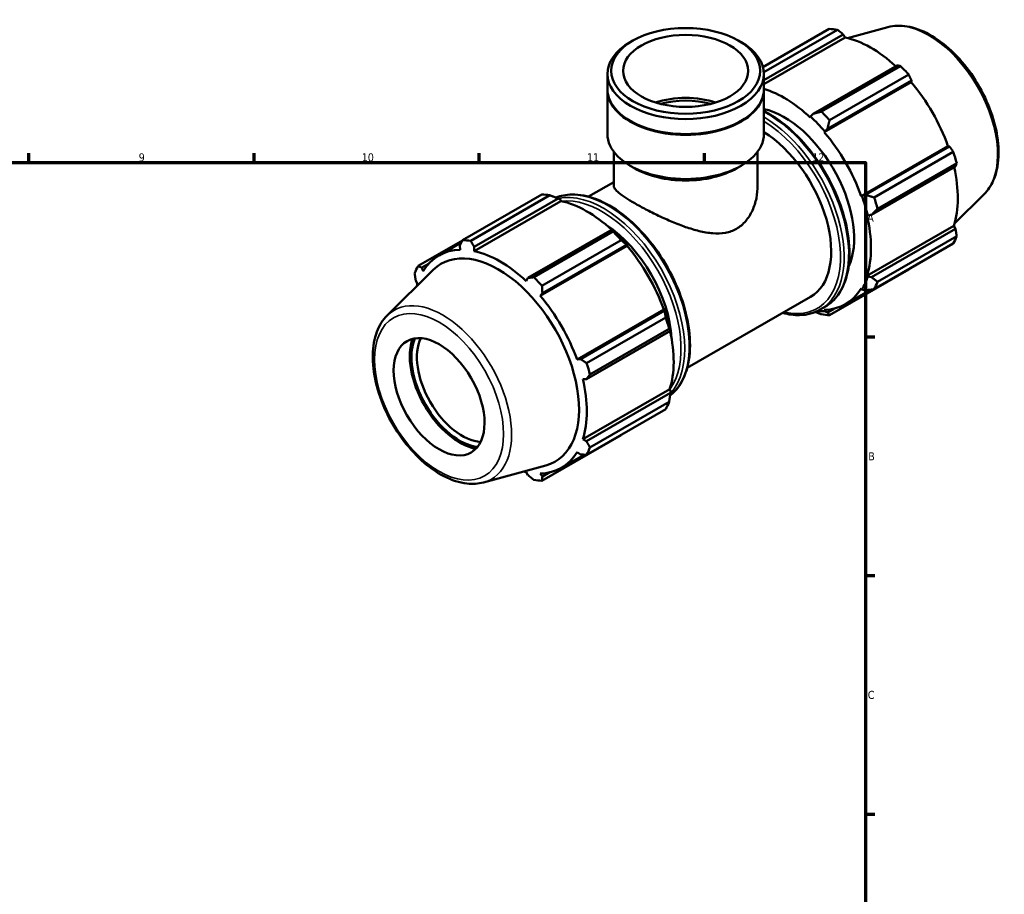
# Model space of a CAD drawing. Header units: millimetres. Extents: x 0 to 931, y 0 to 945.
# Tile 5 of 6: x 558 to 864, y 346 to 618. Entities that reach past the tile are written whole.
import ezdxf

# ---------------------------------------------------------------- set-up
doc = ezdxf.new("R2010")
doc.units = ezdxf.units.MM
for name, color, linetype, lineweight in [('Border (ISO)', 7, 'Continuous', 70), ('Visible (ISO)', 7, 'Continuous', 50), ('Visible Narrow (ISO)', 7, 'Continuous', 35)]:
    doc.layers.add(name, color=color, linetype=linetype, lineweight=lineweight)
doc.styles.add('Note Text (ISO)', font='tahoma.ttf')

# ---------------------------------------------------------------- blocks, each defined once
blk = doc.blocks.new('Borders Default Border')
at = {"layer": 'Border (ISO)'}
for p, q in [((560.67, 574), (560.67, 576.9)), ((630.75, 574), (630.75, 576.9)), ((700.83, 574), (700.83, 576.9)), ((770.92, 574), (770.92, 576.9)), ((821, 519.75), (823.9, 519.75)), ((821, 445.5), (823.9, 445.5)), ((821, 371.25), (823.9, 371.25))]:
    blk.add_line(p, q, dxfattribs=at)
at = {"layer": 'Border (ISO)', "flags": 128}
blk.add_lwpolyline([(20, 20), (20, 574), (821, 574), (821, 20), (20, 20)], dxfattribs=at)
at = {"layer": 'Border (ISO)', "color": 232, "true_color": 0xca0064, "char_height": 2.5, "attachment_point": 7, "style": 'Note Text (ISO)'}
for s, insert in [('9', (594.88, 574.35)), ('10', (664.29, 574.35)), ('11', (734.37, 574.4)), ('12', (804.46, 574.4)), ('A', (821.59, 555.62)), ('B', (821.89, 481.37)), ('C', (821.73, 407.08))]:
    blk.add_mtext(s, dxfattribs=dict(at, insert=insert))

msp = doc.modelspace()

# ---------------------------------------------------------------- linework, layer by layer
at = {"layer": 'Visible (ISO)'}
for p, q in [((827.986, 616.163), (815.468, 612.768)), ((789.125, 603.724), (809.768, 615.612)), ((812.299, 615.366), (789.387, 602.172)), ((789.408, 599.667), (814.123, 613.9)), ((789.408, 598.407), (814.667, 612.953)), ((814.123, 613.9), (814.667, 612.953)), ((748.612, 611.949), (747.782, 611.468)), ((781.514, 611.949), (782.344, 611.468)), ((830.861, 604.261), (804.7, 589.196)), ((807.307, 589.88), (831.932, 604.06)), ((740.718, 596.907), (740.718, 601.593)), ((789.408, 596.907), (789.408, 601.593)), ((834.463, 601.391), (809.838, 587.21)), ((808.201, 583.474), (835.224, 599.035)), ((809.182, 584.468), (835.343, 599.533)), ((835.343, 599.533), (835.224, 599.035)), ((740.718, 582.927), (740.718, 596.662)), ((789.408, 582.927), (789.408, 596.662)), ((803.946, 588.323), (803.859, 588.053)), ((804.7, 589.196), (803.946, 588.323)), ((747.995, 586.908), (747.782, 587.032)), ((782.131, 586.908), (782.344, 587.032)), ((808.201, 583.474), (808.335, 583.694)), ((808.335, 583.694), (809.182, 584.468)), ((819.667, 563.614), (846.69, 579.176)), ((846.69, 579.176), (847.179, 579.033)), ((742.666, 566.869), (742.666, 577.432)), ((787.46, 566.869), (787.46, 577.432)), ((847.179, 579.033), (821.018, 563.968)), ((823.721, 563.165), (848.346, 577.345)), ((749.165, 572.25), (747.782, 573.052)), ((780.961, 572.25), (782.344, 573.052)), ((849.394, 573.815), (824.77, 559.635)), ((822.875, 557.717), (849.036, 572.782)), ((734.861, 563.412), (742.666, 567.906)), ((695.663, 549.903), (720.287, 564.083)), ((722.818, 563.838), (698.194, 549.658)), ((821.018, 563.968), (819.924, 563.621)), ((857.919, 564.184), (848.699, 555.061)), ((726.267, 562.047), (699.243, 546.485)), ((699.265, 547.757), (725.425, 562.822)), ((725.425, 562.822), (726.18, 562.416)), ((726.18, 562.416), (726.267, 562.047)), ((819.924, 563.621), (819.667, 563.614)), ((821.742, 557.5), (822.875, 557.717)), ((821.465, 557.558), (821.742, 557.5)), ((742.164, 553.183), (716.003, 538.118)), ((717.827, 538.352), (742.452, 552.532)), ((742.569, 552.978), (742.164, 553.183)), ((821.465, 538.81), (848.489, 554.372)), ((849.036, 553.429), (822.875, 538.364)), ((848.489, 554.372), (849.036, 553.429)), ((695.617, 549.815), (681.78, 541.847)), ((688.323, 545.128), (695.261, 549.124)), ((744.983, 549.862), (720.358, 535.682)), ((720.485, 533.391), (746.646, 548.456)), ((746.646, 548.456), (746.958, 548.349)), ((848.346, 548.793), (823.721, 534.612)), ((824.77, 536.935), (849.394, 551.115)), ((694.782, 548.192), (694.901, 546.906)), ((699.243, 546.485), (699.265, 547.757)), ((746.824, 548.129), (719.801, 532.567)), ((746.958, 548.349), (746.824, 548.129)), ((682.947, 541.323), (685.214, 542.629)), ((672.207, 526.456), (686.543, 540.641)), ((683.436, 540.252), (682.947, 541.323)), ((809.838, 526.556), (834.463, 540.736)), ((681.09, 537.21), (681.637, 536.267)), ((716.003, 538.118), (715.459, 537.147)), ((821.742, 538.55), (821.465, 538.81)), ((822.875, 538.364), (821.742, 538.55)), ((719.801, 532.567), (720.485, 533.391)), ((814.779, 529.949), (822.617, 534.462)), ((819.667, 534.826), (819.924, 534.523)), ((819.924, 534.523), (821.018, 534.251)), ((765.551, 510.117), (803.936, 532.221)), ((758.29, 528.269), (731.267, 512.708)), ((758.482, 527.956), (732.321, 512.891)), ((758.29, 528.269), (758.547, 528.276)), ((758.547, 528.276), (758.482, 527.956)), ((806.957, 528.283), (808.383, 529.104)), ((808.335, 527.797), (808.201, 528.172)), ((809.182, 527.383), (808.335, 527.797)), ((811.208, 528.549), (809.182, 527.383)), ((734.241, 511.636), (758.865, 525.817)), ((734.177, 506.639), (760.338, 521.704)), ((759.914, 522.287), (735.289, 508.106)), ((760.338, 521.704), (760.365, 522.155)), ((732.321, 512.891), (731.267, 512.708)), ((733.065, 506.652), (734.177, 506.639)), ((760.089, 503.466), (733.065, 487.904)), ((760.089, 503.466), (760.365, 503.206)), ((760.365, 503.206), (760.338, 502.352)), ((760.338, 502.352), (734.177, 487.287)), ((735.289, 485.407), (759.914, 499.587)), ((758.865, 497.264), (734.241, 483.084)), ((720.358, 475.028), (744.983, 489.208)), ((734.177, 487.287), (733.065, 487.904)), ((726.379, 479.043), (733.458, 483.12)), ((731.267, 483.919), (732.321, 483.174)), ((702.14, 474.477), (721.605, 479.756)), ((715.459, 477.687), (716.003, 476.74)), ((720.485, 476.305), (719.801, 477.266)), ((722.808, 477.643), (720.485, 476.305))]:
    msp.add_line(p, q, dxfattribs=at)
for centre, major_axis, ratio in [((765.063, 602.548), (23.176, 0), 0.5758617), ((765.063, 602.548), (19.476, 0), 0.5758617), ((688.342, 501.139), (9.981, -17.332), 0.5780931)]:
    msp.add_ellipse(centre, major_axis=major_axis, ratio=ratio, dxfattribs=at)
for centre, major_axis, ratio, start_param, end_param in [((822.115, 578.174), (-20.46, 35.53), 0.5780931, 5.8451561, 5.9396837), ((822.775, 578.554), (19.028, -33.043), 0.5780931, 2.0696433, 2.6635608), ((765.063, 601.593), (-24.345, 0), 0.5758617, 5.5016397, 10.2063236), ((822.115, 578.174), (20.46, -35.53), 0.5780931, 1.9181653, 2.0126929), ((822.775, 578.554), (19.028, -33.043), 0.5780931, 1.2672974, 1.8781627), ((765.063, 596.662), (-24.345, 0), 0.5758617, 6.2744379, 9.4335254), ((765.063, 596.907), (-24.345, 0), 0.5758617, 0, 3.1415927), ((765.063, 582.927), (-19.476, 0), 0.5758617, 4.2064796, 5.2182984), ((795.751, 562.992), (-19.028, 33.043), 0.5780931, 5.1942882, 5.7372206), ((765.063, 582.927), (-18, 0), 0.5758617, 4.2645086, 5.1602693), ((795.751, 562.992), (15.345, -26.647), 0.5780931, 0.384838, 2.6541725), ((795.751, 562.992), (19.233, -33.398), 0.5780931, 1.8781627, 2.0526956), ((797.491, 563.994), (-20.46, 35.53), 0.5780931, 5.059758, 5.1542856), ((765.063, 596.662), (24.045, 0), 0.5758617, 3.9231383, 5.5016397), ((765.063, 582.927), (-24.345, 0), 0.5758617, 0, 3.1415927), ((788.591, 558.868), (15.345, -26.647), 0.5780931, 0, 2.3205357), ((795.751, 562.992), (-19.028, 33.043), 0.5780931, 4.4088901, 5.0197553), ((822.115, 578.174), (20.46, -35.53), 0.5780931, 1.1327672, 1.2272947), ((765.063, 581.335), (22.397, 0), 0.5758617, 3.9231383, 5.5016397), ((822.775, 578.554), (19.028, -33.043), 0.5780931, 0.4818993, 1.0759774), ((732.635, 526.646), (-20.46, 35.53), 0.5780931, 5.8451561, 5.9396837), ((734.374, 527.647), (19.028, -33.043), 0.5780931, 2.0696433, 2.6635608), ((795.751, 562.992), (19.233, -33.398), 0.5780931, 1.0927645, 1.2672974), ((797.491, 563.994), (-20.46, 35.53), 0.5780931, 4.2743598, 4.3688874), ((738.978, 530.298), (15.345, -26.647), 0.5780931, 0.8482448, 2.2933478), ((795.751, 562.992), (-19.028, 33.043), 0.5780931, 3.6234919, 4.2343571), ((732.635, 526.646), (20.46, -35.53), 0.5780931, 1.9181653, 2.0126929), ((734.374, 527.647), (-19.233, 33.398), 0.5780931, 5.0197553, 5.1942882), ((708.01, 512.465), (-20.46, 35.53), 0.5780931, 5.8451561, 5.9396837), ((822.115, 578.174), (20.46, -35.53), 0.5780931, 0.347369, 0.4418966), ((707.351, 512.086), (-19.028, 33.043), 0.5780931, 5.9796864, 6.5905516), ((706.755, 511.742), (-17.733, 30.794), 0.5780931, 2.9904271, 6.4343509), ((707.351, 512.086), (-19.028, 33.043), 0.5780931, 5.1942882, 5.8051535), ((734.374, 527.647), (19.028, -33.043), 0.5780931, 1.2672974, 1.8781627), ((708.01, 512.465), (-20.46, 35.53), 0.5780931, 0.347369, 0.4418966), ((707.351, 512.086), (19.028, -33.043), 0.5780931, 3.6234919, 3.6506343), ((708.01, 512.465), (20.46, -35.53), 0.5780931, 1.9181653, 2.0126929), ((795.751, 562.992), (19.233, -33.398), 0.5780931, 0.3073663, 0.4818993), ((797.491, 563.994), (20.46, -35.53), 0.5780931, 0.347369, 0.4418966), ((795.751, 562.992), (19.028, -33.043), 0.5780931, 5.9796864, 6.5905516), ((707.351, 512.086), (-19.028, 33.043), 0.5780931, 4.4088901, 5.0197553), ((734.374, 527.647), (-19.233, 33.398), 0.5780931, 4.2343571, 4.4088901), ((795.751, 562.992), (19.233, -33.398), 0.5780931, 5.8927531, 5.9796864), ((732.635, 526.646), (20.46, -35.53), 0.5780931, 1.1327672, 1.2272947), ((797.491, 563.994), (20.46, -35.53), 0.5780931, 5.8451561, 5.9396837), ((734.374, 527.647), (19.028, -33.043), 0.5780931, 0.4818993, 1.0759774), ((694.735, 504.821), (-10.94, 18.997), 0.5780931, 0.4501195, 2.6914732), ((694.735, 504.821), (10.579, -18.372), 0.5780931, 3.5447904, 5.8799875), ((695.584, 505.309), (9.981, -17.332), 0.5780931, 3.511361, 5.913417), ((708.01, 512.465), (20.46, -35.53), 0.5780931, 1.1327672, 1.2272947), ((707.351, 512.086), (-19.028, 33.043), 0.5780931, 3.6234919, 4.2343571), ((732.635, 526.646), (20.46, -35.53), 0.5780931, 0.347369, 0.4418966), ((708.01, 512.465), (20.46, -35.53), 0.5780931, 0.347369, 0.4418966), ((707.351, 512.086), (19.028, -33.043), 0.5780931, 5.9796864, 6.5905516), ((707.351, 512.086), (19.028, -33.043), 0.5780931, 5.7741437, 5.8051535), ((708.01, 512.465), (20.46, -35.53), 0.5780931, 5.8451561, 5.9396837)]:
    msp.add_ellipse(centre, major_axis=major_axis, ratio=ratio, start_param=start_param, end_param=end_param, dxfattribs=at)
for points, knots in [([(827.986, 616.163), (829.864, 616.672), (831.896, 616.734), (836.244, 616.019), (838.573, 615.163), (843.253, 612.593), (845.604, 610.844), (850.035, 606.664), (852.114, 604.235), (855.802, 598.95), (857.412, 596.097), (860.015, 590.237), (861.008, 587.231), (862.27, 581.34), (862.536, 578.456), (862.274, 573.089), (861.744, 570.603), (860.075, 566.81), (859.111, 565.363), (857.919, 564.184)], [5.6508865, 5.6508865, 5.6508865, 5.6508865, 5.9414672, 5.9414672, 6.2600776, 6.2600776, 6.59097, 6.59097, 6.9211718, 6.9211718, 7.2498571, 7.2498571, 7.5786217, 7.5786217, 7.9089938, 7.9089938, 8.2396148, 8.2396148, 8.4901479, 8.4901479, 8.4901479, 8.4901479]), ([(789.408, 590.066), (791.292, 589.117), (793.181, 587.92), (797.709, 584.46), (800.305, 581.958), (805.075, 576.303), (807.25, 573.152), (810.966, 566.516), (812.506, 563.033), (814.8, 556.075), (815.552, 552.602), (816.184, 546.007), (816.062, 542.886), (814.933, 537.322), (813.927, 534.874), (811.38, 531.311), (809.986, 530.028), (808.383, 529.104)], [6.2209144, 6.2209144, 6.2209144, 6.2209144, 6.4446419, 6.4446419, 6.7683308, 6.7683308, 7.0913845, 7.0913845, 7.4141927, 7.4141927, 7.737316, 7.737316, 8.0610677, 8.0610677, 8.3836775, 8.3836775, 8.6413135, 8.6413135, 8.6413135, 8.6413135]), ([(742.666, 566.869), (742.666, 566.56), (742.79, 566.222), (743.328, 565.466), (743.742, 565.047), (744.861, 564.12), (745.568, 563.611), (747.231, 562.52), (748.188, 561.937), (750.264, 560.741), (751.428, 560.103), (753.935, 558.793), (755.277, 558.122), (758.042, 556.812), (759.467, 556.172), (762.302, 554.986), (763.712, 554.44), (766.438, 553.493), (767.858, 553.057), (770.689, 552.369), (772.102, 552.118), (774.841, 551.905), (776.171, 551.944), (778.672, 552.399), (779.843, 552.816), (780.9, 553.425)], [8.9032434, 8.9032434, 8.9032434, 8.9032434, 9.3436209, 9.3436209, 9.7839985, 9.7839985, 10.224376, 10.224376, 10.6647536, 10.6647536, 11.1051311, 11.1051311, 11.5455086, 11.5455086, 11.9858862, 11.9858862, 12.4262637, 12.4262637, 12.8746157, 12.8746157, 13.3229676, 13.3229676, 13.7713195, 13.7713195, 14.2196714, 14.2196714, 14.2196714, 14.2196714]), ([(780.9, 553.425), (781.957, 554.033), (782.915, 554.842), (784.57, 556.781), (785.267, 557.909), (786.377, 560.339), (786.79, 561.641), (787.332, 564.271), (787.46, 565.599), (787.46, 566.869)], [0, 0, 0, 0, 0.4483519, 0.4483519, 0.8967038, 0.8967038, 1.3450558, 1.3450558, 1.7934077, 1.7934077, 1.7934077, 1.7934077]), ([(724.707, 563.107), (726.226, 563.723), (727.885, 564.052), (732.058, 564.142), (734.652, 563.635), (739.995, 561.565), (742.747, 559.977), (748.096, 555.89), (750.692, 553.388), (755.462, 547.733), (757.637, 544.582), (761.353, 537.946), (762.893, 534.462), (765.187, 527.504), (765.939, 524.032), (766.571, 517.437), (766.449, 514.316), (765.32, 508.752), (764.314, 506.304), (762.121, 503.236), (761.221, 502.289), (760.213, 501.505)], [5.5790957, 5.5790957, 5.5790957, 5.5790957, 5.8061874, 5.8061874, 6.121586, 6.121586, 6.4446419, 6.4446419, 6.7683308, 6.7683308, 7.0913845, 7.0913845, 7.4141927, 7.4141927, 7.737316, 7.737316, 8.0610677, 8.0610677, 8.3836775, 8.3836775, 8.5606744, 8.5606744, 8.5606744, 8.5606744]), ([(806.957, 528.283), (805.05, 527.185), (802.851, 526.601), (798.818, 526.513), (797.061, 526.744), (795.265, 527.228)], [2.3581282, 2.3581282, 2.3581282, 2.3581282, 2.66459471, 2.66459471, 2.88252007, 2.88252007, 2.88252007, 2.88252007]), ([(672.207, 526.456), (670.824, 525.087), (669.75, 523.361), (668.187, 519.241), (667.758, 516.798), (667.632, 511.459), (667.964, 508.548), (669.355, 502.618), (670.413, 499.6), (673.133, 493.758), (674.792, 490.933), (678.554, 485.74), (680.656, 483.373), (685.117, 479.324), (687.478, 477.647), (692.252, 475.18), (694.668, 474.39), (698.786, 473.93), (700.521, 474.038), (702.14, 474.477)], [0.9346301, 0.9346301, 0.9346301, 0.9346301, 1.2252108, 1.2252108, 1.5438212, 1.5438212, 1.8747136, 1.8747136, 2.2049154, 2.2049154, 2.5336007, 2.5336007, 2.8623653, 2.8623653, 3.1927374, 3.1927374, 3.5233584, 3.5233584, 3.7738915, 3.7738915, 3.7738915, 3.7738915])]:
    msp.add_open_spline(points, degree=3, knots=knots, dxfattribs=at)
for points, weights in [([(814.123, 613.9), (813.233, 614.62), (812.299, 615.366)], [1.00222338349, 1.00151994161, 1]), ([(831.932, 604.06), (831.389, 604.165), (830.861, 604.261)], [1, 1.00151994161, 1.00222338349]), ([(835.343, 599.533), (834.916, 600.445), (834.463, 601.391)], [1.00222338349, 1.00151994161, 1]), ([(807.307, 589.88), (805.966, 589.524), (804.7, 589.196)], [1.01598000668, 1.01136250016, 1.00594412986]), ([(809.182, 584.468), (809.492, 585.805), (809.838, 587.21)], [1.00594412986, 1.01136250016, 1.01598000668]), ([(848.346, 577.345), (847.754, 578.208), (847.179, 579.033)], [1, 1.00151994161, 1.00222338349]), ([(849.036, 572.782), (849.215, 573.29), (849.394, 573.815)], [1.00222338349, 1.00151994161, 1]), ([(722.818, 563.838), (724.16, 563.326), (725.425, 562.822)], [1.01598000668, 1.01136250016, 1.00594412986]), ([(823.721, 563.165), (822.331, 563.568), (821.018, 563.968)], [1.01598000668, 1.01136250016, 1.00594412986]), ([(822.875, 557.717), (823.791, 558.65), (824.77, 559.635)], [1.00594412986, 1.01136250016, 1.01598000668]), ([(742.164, 553.183), (742.316, 552.871), (742.452, 552.532)], [1.00594412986, 1.01136250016, 1.01598000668]), ([(849.394, 551.115), (849.215, 552.298), (849.036, 553.429)], [1, 1.00151994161, 1.00222338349]), ([(694.782, 548.192), (695.21, 549.028), (695.663, 549.903)], [1.00222338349, 1.00151994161, 1]), ([(698.194, 549.658), (698.736, 548.686), (699.265, 547.757)], [1, 1.00151994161, 1.00222338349]), ([(744.983, 549.862), (745.843, 549.151), (746.646, 548.456)], [1.01598000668, 1.01136250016, 1.00594412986]), ([(681.09, 537.21), (680.911, 538.341), (680.732, 539.524)], [1.00222338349, 1.00151994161, 1]), ([(681.78, 541.847), (682.372, 541.577), (682.947, 541.323)], [1, 1.00151994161, 1.00222338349]), ([(834.463, 540.736), (834.486, 540.78), (834.509, 540.824)], [1, 1.0000765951, 1.00015111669]), ([(716.003, 538.118), (716.893, 538.23), (717.827, 538.352)], [1.00222338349, 1.00151994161, 1]), ([(824.77, 536.935), (823.791, 537.658), (822.875, 538.364)], [1.01598000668, 1.01136250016, 1.00594412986]), ([(720.358, 535.682), (720.419, 534.511), (720.485, 533.391)], [1, 1.00151994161, 1.00222338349]), ([(821.018, 534.251), (822.331, 534.422), (823.721, 534.612)], [1.00594412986, 1.01136250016, 1.01598000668]), ([(758.482, 527.956), (758.681, 526.915), (758.865, 525.817)], [1.00594412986, 1.01136250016, 1.01598000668]), ([(805.419, 527.533), (806.343, 527.169), (807.307, 526.801)], [1.00891983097, 1.01265726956, 1.01598000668]), ([(809.838, 526.556), (809.492, 526.971), (809.182, 527.383)], [1.01598000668, 1.01136250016, 1.00594412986]), ([(759.914, 522.287), (760.142, 521.996), (760.338, 521.704)], [1.01598000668, 1.01136250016, 1.00594412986]), ([(732.321, 512.891), (733.258, 512.274), (734.241, 511.636)], [1.00222338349, 1.00151994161, 1]), ([(735.289, 508.106), (734.718, 507.356), (734.177, 506.639)], [1, 1.00151994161, 1.00222338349]), ([(760.338, 502.352), (760.142, 501.004), (759.914, 499.587)], [1.00594412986, 1.01136250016, 1.01598000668]), ([(734.177, 487.287), (734.718, 486.364), (735.289, 485.407)], [1.00222338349, 1.00151994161, 1]), ([(745.069, 489.32), (745.026, 489.264), (744.983, 489.208)], [1.01550987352, 1.01574596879, 1.01598000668]), ([(734.241, 483.084), (733.258, 483.128), (732.321, 483.174)], [1, 1.00151994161, 1.00222338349]), ([(717.827, 475.273), (716.893, 476.019), (716.003, 476.74)], [1, 1.00151994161, 1.00222338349]), ([(720.485, 476.305), (720.419, 475.677), (720.358, 475.028)], [1.00222338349, 1.00151994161, 1])]:
    msp.add_rational_spline(points, weights, degree=2, dxfattribs=at)
at = {"layer": 'Visible Narrow (ISO)'}
for centre, major_axis, start_param, end_param in [((840.664, 588.855), (-15.139, 26.289), 3.2927583, 6.1320197), ((790.582, 560.015), (17.8, -30.911), 0, 2.40471), ((789.156, 559.194), (17.8, -30.911), 0, 2.3481562), ((788.591, 558.868), (17.401, -30.218), 5.7921536, 8.6081645), ((740.969, 531.445), (-17.8, 30.911), 3.2260452, 6.2000593), ((739.543, 530.624), (17.8, -30.911), 0.1832522, 2.9598557), ((738.978, 530.298), (-17.401, 30.218), 3.3878109, 6.0412241), ((689.462, 501.784), (-15.139, 26.289), 2.9904271, 6.4343509)]:
    msp.add_ellipse(centre, major_axis=major_axis, ratio=0.5780931, start_param=start_param, end_param=end_param, dxfattribs=at)
msp.add_ellipse((688.342, 501.139), major_axis=(14.163, -24.594), ratio=0.5780931, dxfattribs=at)

# ---------------------------------------------------------------- block references
msp.add_blockref('Borders Default Border', (0, 0))

doc.saveas('drawing.dxf')
